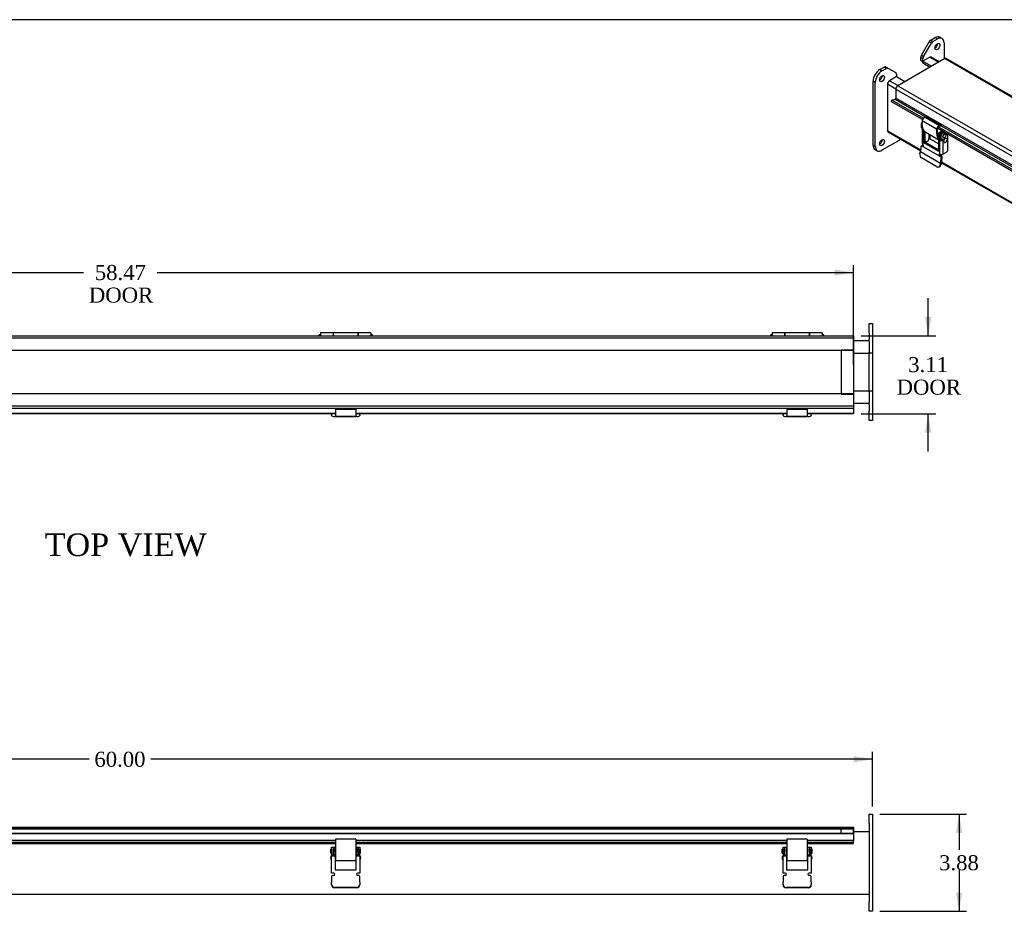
# Model space of a CAD drawing. Header units: inches. Extents: x 0 to 120, y -1 to 80.
# Tile 4 of 7: x 40 to 79, y 44 to 80. Entities that reach past the tile are written whole.
import ezdxf
from ezdxf.enums import TextEntityAlignment as Align
from ezdxf.lldxf.tags import DXFTag

# ---------------------------------------------------------------- set-up
doc = ezdxf.new("R2010")
doc.units = ezdxf.units.IN
doc.header["$MEASUREMENT"] = 0
for name, color, linetype in [('CCH03740', 7, 'Continuous'), ('CCH03744-1', 7, 'Continuous'), ('CCH03744-2', 7, 'Continuous'), ('COM40648', 7, 'Continuous'), ('COM49076', 7, 'Continuous'), ('COM49083', 7, 'Continuous'), ('Default', 7, 'Continuous'), ('GSK11094', 7, 'Continuous'), ('HNG11000', 7, 'Continuous'), ('HNG11000-2', 7, 'Continuous'), ('HNG11000-3', 7, 'Continuous')]:
    doc.layers.add(name, color=color, linetype=linetype)
doc.styles.add('SEACAD_Times_New_Roman', font='times.ttf')
tags = doc.linetypes.add('HIDDEN2', pattern=[0.1875, 0.125, -0.0625]).pattern_tags.tags
tags[6:7] = [DXFTag(74, 4), DXFTag(75, 0), DXFTag(340, '0'), DXFTag(46, 0.0), DXFTag(50, 0.0), DXFTag(44, 0.0), DXFTag(45, 0.0)]
tags[4:5] = [DXFTag(74, 4), DXFTag(75, 0), DXFTag(340, '0'), DXFTag(46, 0.0), DXFTag(50, 0.0), DXFTag(44, 0.0), DXFTag(45, 0.0)]
doc.dimstyles.new('HAMMOND_(STH_-_120x80)', dxfattribs={"dimtxt": 0.6, "dimasz": 0.75, "dimexe": 0.3, "dimexo": 0.3, "dimgap": 0.15, "dimtad": 0, "dimtih": 1, "dimtoh": 1, "dimzin": 0, "dimdsep": 46, "dimtxsty": 'SEACAD_Times_New_Roman', "dimblk1": '_SE_FILLED', "dimblk2": '_SE_FILLED', "dimsah": 1, "dimcen": 0.3, "dimadec": 0, "dimazin": 0, "dimtfac": 0.8, "dimtofl": 0, "dimtmove": 0, "dimatfit": 3, "dimfxl": 1, "dimtolj": 1, "dimtzin": 0, "dimarcsym": 0})

# ---------------------------------------------------------------- blocks, each defined once
blk = doc.blocks.new('SE')
at = {"layer": 'CCH03740', "color": 7, "linetype": 'Continuous'}
for p, q in [((52.219, 46.63), (52.276, 46.63)), ((52.219, 46.568), (52.219, 46.63)), ((52.219, 46.443), (52.219, 46.568)), ((52.219, 46.318), (52.219, 46.443)), ((52.3, 46.63), (52.276, 46.63)), ((52.276, 46.63), (52.276, 46.568)), ((52.276, 46.443), (52.276, 46.568)), ((52.276, 46.443), (52.276, 46.318)), ((53.136, 46.63), (53.112, 46.63)), ((53.136, 46.568), (53.136, 46.63)), ((53.136, 46.63), (53.193, 46.63)), ((53.136, 46.568), (53.136, 46.443)), ((53.136, 46.318), (53.136, 46.443)), ((53.193, 46.63), (53.193, 46.568)), ((53.193, 46.568), (53.193, 46.443)), ((53.193, 46.443), (53.193, 46.318)), ((70.219, 46.63), (70.276, 46.63)), ((70.219, 46.568), (70.219, 46.63)), ((70.219, 46.443), (70.219, 46.568)), ((70.219, 46.318), (70.219, 46.443)), ((70.3, 46.63), (70.276, 46.63)), ((70.276, 46.63), (70.276, 46.568)), ((70.276, 46.443), (70.276, 46.568)), ((70.276, 46.443), (70.276, 46.318)), ((71.136, 46.63), (71.112, 46.63)), ((71.136, 46.568), (71.136, 46.63)), ((71.136, 46.63), (71.193, 46.63)), ((71.136, 46.568), (71.136, 46.443)), ((71.136, 46.318), (71.136, 46.443)), ((71.193, 46.63), (71.193, 46.568)), ((71.193, 46.568), (71.193, 46.443)), ((71.193, 46.443), (71.193, 46.318)), ((52.276, 46.318), (52.219, 46.318)), ((52.276, 46.318), (52.3, 46.318)), ((52.276, 46.288), (52.276, 46.286)), ((52.3, 46.288), (52.276, 46.288)), ((53.112, 46.318), (53.136, 46.318)), ((53.112, 46.288), (53.136, 46.288)), ((53.193, 46.318), (53.136, 46.318)), ((53.136, 46.286), (53.136, 46.288)), ((70.276, 46.318), (70.219, 46.318)), ((70.276, 46.318), (70.3, 46.318)), ((70.276, 46.288), (70.276, 46.286)), ((70.3, 46.288), (70.276, 46.288)), ((71.112, 46.318), (71.136, 46.318)), ((71.112, 46.288), (71.136, 46.288)), ((71.193, 46.318), (71.136, 46.318)), ((71.136, 46.286), (71.136, 46.288))]:
    blk.add_line(p, q, dxfattribs=at)
at = {"layer": 'CCH03744-1', "color": 7, "linetype": 'Continuous'}
for p, q in [((52.114, 46.393), (52.114, 46.555)), ((52.144, 46.555), (52.114, 46.555)), ((52.114, 46.393), (52.144, 46.393)), ((52.144, 46.552), (52.144, 46.63)), ((52.144, 46.63), (52.201, 46.63)), ((52.144, 46.552), (52.144, 46.404)), ((52.144, 46.404), (52.144, 46.344)), ((52.144, 46.344), (52.144, 46.286)), ((52.144, 46.344), (52.201, 46.344)), ((52.201, 46.63), (52.201, 46.552)), ((52.219, 46.553), (52.201, 46.553)), ((52.201, 46.552), (52.201, 46.404)), ((52.201, 46.404), (52.201, 46.344)), ((52.201, 46.395), (52.219, 46.395)), ((52.201, 46.344), (52.201, 46.286)), ((52.3, 46.553), (52.276, 46.553)), ((52.276, 46.395), (52.3, 46.395)), ((53.136, 46.553), (53.112, 46.553)), ((53.112, 46.395), (53.136, 46.395)), ((53.212, 46.553), (53.193, 46.553)), ((53.193, 46.395), (53.212, 46.395)), ((53.212, 46.63), (53.269, 46.63)), ((53.212, 46.552), (53.212, 46.63)), ((53.212, 46.404), (53.212, 46.552)), ((53.212, 46.344), (53.212, 46.404)), ((53.212, 46.286), (53.212, 46.344)), ((53.212, 46.344), (53.269, 46.344)), ((53.269, 46.63), (53.269, 46.552)), ((53.299, 46.555), (53.269, 46.555)), ((53.269, 46.404), (53.269, 46.552)), ((53.269, 46.344), (53.269, 46.404)), ((53.269, 46.393), (53.299, 46.393)), ((53.269, 46.286), (53.269, 46.344)), ((53.299, 46.393), (53.299, 46.555)), ((70.114, 46.393), (70.114, 46.555)), ((70.144, 46.555), (70.114, 46.555)), ((70.114, 46.393), (70.144, 46.393)), ((70.144, 46.552), (70.144, 46.63)), ((70.144, 46.63), (70.201, 46.63)), ((70.144, 46.552), (70.144, 46.404)), ((70.144, 46.404), (70.144, 46.344)), ((70.144, 46.344), (70.144, 46.286)), ((70.144, 46.344), (70.201, 46.344)), ((70.201, 46.63), (70.201, 46.552)), ((70.219, 46.553), (70.201, 46.553)), ((70.201, 46.552), (70.201, 46.404)), ((70.201, 46.404), (70.201, 46.344)), ((70.201, 46.395), (70.219, 46.395)), ((70.201, 46.344), (70.201, 46.286)), ((70.3, 46.553), (70.276, 46.553)), ((70.276, 46.395), (70.3, 46.395)), ((71.136, 46.553), (71.112, 46.553)), ((71.112, 46.395), (71.136, 46.395)), ((71.212, 46.553), (71.193, 46.553)), ((71.193, 46.395), (71.212, 46.395)), ((71.212, 46.63), (71.269, 46.63)), ((71.212, 46.552), (71.212, 46.63)), ((71.212, 46.404), (71.212, 46.552)), ((71.212, 46.344), (71.212, 46.404)), ((71.212, 46.286), (71.212, 46.344)), ((71.212, 46.344), (71.269, 46.344)), ((71.269, 46.63), (71.269, 46.552)), ((71.299, 46.555), (71.269, 46.555)), ((71.269, 46.404), (71.269, 46.552)), ((71.269, 46.344), (71.269, 46.404)), ((71.269, 46.393), (71.299, 46.393)), ((71.269, 46.286), (71.269, 46.344)), ((71.299, 46.393), (71.299, 46.555)), ((52.144, 46.286), (52.23, 46.286)), ((52.144, 45.598), (52.144, 46.286)), ((52.23, 46.286), (52.284, 46.286)), ((52.284, 46.286), (52.284, 45.73)), ((52.3, 46.263), (52.284, 46.263)), ((52.284, 46.138), (52.3, 46.138)), ((53.128, 46.263), (53.112, 46.263)), ((53.112, 46.138), (53.128, 46.138)), ((53.128, 45.73), (53.128, 46.286)), ((53.128, 46.286), (53.183, 46.286)), ((53.183, 46.286), (53.269, 46.286)), ((53.269, 46.286), (53.269, 45.598)), ((70.144, 46.286), (70.23, 46.286)), ((70.144, 45.598), (70.144, 46.286)), ((70.23, 46.286), (70.284, 46.286)), ((70.284, 46.286), (70.284, 45.73)), ((70.3, 46.263), (70.284, 46.263)), ((70.284, 46.138), (70.3, 46.138)), ((71.128, 46.263), (71.112, 46.263)), ((71.112, 46.138), (71.128, 46.138)), ((71.128, 45.73), (71.128, 46.286)), ((71.128, 46.286), (71.183, 46.286)), ((71.183, 46.286), (71.269, 46.286)), ((71.269, 46.286), (71.269, 45.598)), ((52.23, 45.598), (52.144, 45.598)), ((52.284, 45.73), (53.128, 45.73)), ((53.269, 45.598), (53.183, 45.598)), ((70.23, 45.598), (70.144, 45.598)), ((70.284, 45.73), (71.128, 45.73)), ((71.269, 45.598), (71.183, 45.598)), ((52.144, 45.458), (52.144, 45.23)), ((52.144, 45.146), (52.144, 45.23)), ((52.23, 45.504), (52.191, 45.504)), ((53.222, 45.504), (53.183, 45.504)), ((53.269, 45.23), (53.269, 45.458)), ((53.269, 45.23), (53.269, 45.146)), ((70.144, 45.458), (70.144, 45.23)), ((70.144, 45.146), (70.144, 45.23)), ((70.23, 45.504), (70.191, 45.504)), ((71.222, 45.504), (71.183, 45.504)), ((71.269, 45.23), (71.269, 45.458)), ((71.269, 45.23), (71.269, 45.146)), ((52.144, 45.126), (52.144, 45.146)), ((53.144, 45.028), (52.269, 45.028)), ((53.144, 45.009), (52.269, 45.009)), ((53.269, 45.146), (53.269, 45.126)), ((70.144, 45.126), (70.144, 45.146)), ((71.144, 45.028), (70.269, 45.028)), ((71.144, 45.009), (70.269, 45.009)), ((71.269, 45.146), (71.269, 45.126))]:
    blk.add_line(p, q, dxfattribs=at)
for centre, radius, start, end in [((52.238, 46.201), 0.134, 134.5474, 225.4526), ((53.175, 46.201), 0.134, 314.5474, 45.4526), ((70.238, 46.201), 0.134, 134.5474, 225.4526), ((71.175, 46.201), 0.134, 314.5474, 45.4526), ((52.23, 45.551), 0.047, 270, 90), ((53.183, 45.551), 0.047, 90, 270), ((70.23, 45.551), 0.047, 270, 90), ((71.183, 45.551), 0.047, 90, 270), ((52.19, 45.458), 0.0462, 89.0129, 178.9511), ((53.223, 45.458), 0.0462, 1.0489, 90.9871), ((70.19, 45.458), 0.0462, 89.0129, 178.9511), ((71.223, 45.458), 0.0462, 1.0489, 90.9871)]:
    blk.add_arc(centre, radius, start, end, dxfattribs=at)
for centre, major_axis, start_param, end_param in [((52.269, 45.146), (-0.125, 0), 0, 1.570796), ((52.269, 45.126), (0.125, 0), 3.141593, 4.712389), ((53.144, 45.146), (-0.125, 0), 1.570796, 3.141593), ((53.144, 45.126), (0.125, 0), 4.712389, 6.283185), ((70.269, 45.146), (-0.125, 0), 0, 1.570796), ((70.269, 45.126), (0.125, 0), 3.141593, 4.712389), ((71.144, 45.146), (-0.125, 0), 1.570796, 3.141593), ((71.144, 45.126), (0.125, 0), 4.712389, 6.283185)]:
    blk.add_ellipse(centre, major_axis=major_axis, ratio=0.939693, start_param=start_param, end_param=end_param, dxfattribs=at)
at = {"layer": 'CCH03744-2', "color": 7, "linetype": 'Continuous'}
for p, q in [((52.3, 46.947), (52.3, 46.854)), ((53.112, 46.947), (52.3, 46.947)), ((52.3, 46.854), (52.3, 46.119)), ((53.112, 46.947), (53.112, 46.854)), ((53.112, 46.854), (53.112, 46.119)), ((70.3, 46.947), (70.3, 46.854)), ((71.112, 46.947), (70.3, 46.947)), ((70.3, 46.854), (70.3, 46.119)), ((71.112, 46.947), (71.112, 46.854)), ((71.112, 46.854), (71.112, 46.119)), ((52.3, 46.097), (52.3, 46.119)), ((52.3, 46.097), (53.112, 46.097)), ((53.112, 46.097), (53.112, 46.119)), ((70.3, 46.097), (70.3, 46.119)), ((70.3, 46.097), (71.112, 46.097)), ((71.112, 46.097), (71.112, 46.119))]:
    blk.add_line(p, q, dxfattribs=at)
at = {"layer": 'COM40648', "color": 7, "linetype": 'Continuous'}
for p, q in [((73.581, 47.572), (73.581, 47.947)), ((73.581, 47.947), (73.706, 47.947)), ((73.706, 47.947), (73.706, 47.572)), ((73.581, 47.572), (73.581, 44.447)), ((73.706, 47.572), (73.706, 44.447)), ((73.581, 44.072), (73.581, 44.447)), ((73.706, 44.447), (73.706, 44.072)), ((73.706, 44.072), (73.581, 44.072))]:
    blk.add_line(p, q, dxfattribs=at)
at = {"layer": 'COM49076', "color": 7, "linetype": 'Continuous'}
for p, q in [((72.956, 47.26), (73.581, 47.26)), ((13.831, 44.76), (73.581, 44.76))]:
    blk.add_line(p, q, dxfattribs=at)
at = {"layer": 'COM49083', "color": 7, "linetype": 'Continuous'}
for p, q in [((14.488, 47.432), (72.956, 47.432)), ((72.956, 47.432), (72.956, 47.324)), ((72.956, 47.324), (72.956, 46.892)), ((52.3, 46.892), (35.112, 46.892)), ((52.3, 46.823), (35.112, 46.823)), ((35.112, 46.776), (52.3, 46.776)), ((70.3, 46.892), (53.112, 46.892)), ((70.3, 46.823), (53.112, 46.823)), ((53.112, 46.776), (70.3, 46.776)), ((72.956, 46.892), (71.112, 46.892)), ((72.956, 46.823), (71.112, 46.823)), ((71.112, 46.776), (72.956, 46.776)), ((72.956, 46.823), (72.956, 46.892)), ((72.956, 46.779), (72.956, 46.823)), ((72.956, 46.779), (72.956, 46.776))]:
    blk.add_line(p, q, dxfattribs=at)
at = {"layer": 'GSK11094', "color": 7, "linetype": 'HIDDEN2'}
for p, q in [((72.956, 47.36), (14.488, 47.36)), ((14.488, 47.36), (72.956, 47.36)), ((72.956, 47.172), (14.488, 47.172)), ((14.488, 47.172), (72.956, 47.172)), ((72.456, 47.36), (72.956, 47.36)), ((72.456, 47.172), (72.456, 47.36)), ((72.956, 47.172), (72.456, 47.172)), ((72.956, 47.36), (72.956, 47.36)), ((72.956, 47.172), (72.956, 47.36)), ((72.956, 47.172), (72.956, 47.172))]:
    blk.add_line(p, q, dxfattribs=at)
at = {"layer": 'GSK11094', "color": 7, "linetype": 'Continuous'}
for p, q in [((72.956, 47.36), (72.956, 47.172)), ((72.956, 47.36), (72.956, 47.36)), ((72.956, 47.36), (72.956, 47.36)), ((72.956, 47.172), (72.956, 47.172)), ((72.956, 47.172), (72.956, 47.172))]:
    blk.add_line(p, q, dxfattribs=at)
blk = doc.blocks.new('SE1')
at = {"layer": 'CCH03740', "color": 7, "linetype": 'Continuous'}
for p, q in [((75.998, 75.051), (75.998, 74.888)), ((76.36, 75.078), (76.36, 74.976)), ((76.4, 75.055), (76.36, 75.078)), ((76.4, 75.055), (76.4, 74.953)), ((76.483, 75.2), (76.403, 75.154)), ((76.403, 75.154), (76.444, 75.131)), ((76.523, 75.177), (76.444, 75.131)), ((75.998, 74.888), (76.354, 74.682)), ((76.36, 74.976), (76.4, 74.953)), ((76.385, 74.919), (76.414, 74.902))]:
    blk.add_line(p, q, dxfattribs=at)
for centre, major_axis, start_param, end_param in [((76.403, 75.104), (-0.031, -0.0537), 3.926991, 5.497787), ((76.444, 75.08), (0.031, 0.0537), 0.785398, 2.356194), ((76.448, 75.027), (0.063, 0.108), 2.356194, 3.141593), ((76.488, 75.004), (0.062, 0.108), 2.356194, 2.917578)]:
    blk.add_ellipse(centre, major_axis=major_axis, ratio=0.57735, start_param=start_param, end_param=end_param, dxfattribs=at)
at = {"layer": 'CCH03744-1', "color": 7, "linetype": 'Continuous'}
for p, q in [((75.658, 75.47), (75.658, 75.35)), ((75.685, 75.455), (75.658, 75.47)), ((75.698, 75.326), (75.658, 75.35)), ((75.67, 75.322), (75.711, 75.299)), ((75.693, 75.253), (75.693, 74.691)), ((75.698, 75.355), (75.698, 75.326)), ((75.719, 75.288), (75.719, 75.288)), ((75.719, 75.218), (75.757, 75.196)), ((75.719, 75.218), (75.719, 74.656)), ((75.769, 75.203), (75.757, 75.196)), ((75.757, 75.196), (75.757, 74.742)), ((75.797, 75.173), (75.797, 74.765)), ((75.963, 75.072), (75.963, 74.885)), ((76.413, 74.914), (76.413, 75.034)), ((76.453, 75.011), (76.413, 75.034)), ((76.453, 74.89), (76.453, 75.011)), ((76.468, 75.13), (76.536, 75.169)), ((76.468, 75.13), (76.508, 75.107)), ((76.508, 75.107), (76.577, 75.146)), ((76.625, 75.069), (76.604, 75.081)), ((76.718, 74.449), (76.718, 75.064)), ((75.708, 74.621), (75.667, 74.598)), ((75.691, 74.596), (75.731, 74.619)), ((75.752, 74.599), (75.719, 74.58)), ((75.751, 74.607), (75.731, 74.619)), ((75.797, 74.765), (75.757, 74.742)), ((75.757, 74.742), (76.354, 74.397)), ((75.797, 74.765), (76.354, 74.444)), ((75.908, 74.789), (75.832, 74.745)), ((76.394, 74.875), (76.354, 74.851)), ((76.354, 74.397), (76.354, 74.851)), ((76.354, 74.851), (76.392, 74.829)), ((76.377, 74.886), (76.441, 74.849)), ((76.392, 74.267), (76.392, 74.829)), ((76.394, 74.875), (76.433, 74.852)), ((76.413, 74.914), (76.453, 74.89)), ((76.425, 74.886), (76.466, 74.863)), ((76.474, 74.852), (76.514, 74.829)), ((76.514, 74.829), (76.514, 74.267)), ((76.523, 74.941), (76.544, 74.929)), ((75.602, 74.29), (75.624, 74.372)), ((75.624, 74.372), (76.419, 73.912)), ((75.719, 74.58), (75.691, 74.596)), ((75.719, 74.58), (76.392, 74.191)), ((76.433, 74.214), (76.392, 74.191)), ((76.46, 74.198), (76.433, 74.214)), ((76.514, 74.267), (76.663, 74.353)), ((76.279, 73.769), (75.66, 74.126)), ((76.42, 74.175), (76.392, 74.191)), ((76.419, 73.912), (76.397, 73.831)), ((76.397, 73.831), (76.435, 73.837)), ((76.42, 74.175), (76.46, 74.198)), ((76.457, 73.918), (76.435, 73.837)), ((76.452, 74.118), (76.493, 74.138)), ((76.328, 73.758), (76.366, 73.764))]:
    blk.add_line(p, q, dxfattribs=at)
for centre, radius, start, end in [((76.551, 74.858), 0.134, 299.2222, 0.7778), ((76.384, 74.117), 0.0681, 1.0185, 58.3133), ((76.421, 74.138), 0.0714, 0.2366, 56.7548)]:
    blk.add_arc(centre, radius, start, end, dxfattribs=at)
for centre, major_axis, ratio, start_param, end_param in [((75.713, 75.502), (-0.039, -0.0675), 0.57735, 4.424524, 5.497787), ((75.7, 75.374), (0.03, 0.052), 0.57735, 2.356194, 3.141593), ((75.779, 75.253), (0.086, 0), 0.57735, 2.356194, 3.926991), ((75.741, 75.351), (0.03, 0.052), 0.57735, 2.356194, 3.294832), ((76.468, 75.066), (-0.039, -0.0675), 0.57735, 3.926991, 5.497787), ((76.508, 75.043), (0.039, 0.0675), 0.57735, 0.785398, 2.356194), ((76.564, 75.011), (-0.0405, -0.0701), 0.57735, 3.141593, 6.283185), ((75.779, 74.691), (0.086, 0), 0.57735, 3.141593, 3.926991), ((75.719, 74.618), (-0.0235, 0.0407), 0.57735, 2.356194, 5.497787), ((75.908, 74.853), (-0.039, -0.0675), 0.57735, 0.785398, 2.356194), ((76.453, 74.864), (-0.086, 0), 0.57735, 0.785398, 2.356194), ((76.455, 74.938), (0.03, 0.052), 0.57735, 2.356194, 3.141593), ((76.453, 74.864), (-0.029, 0), 0.57735, 0.785398, 2.356194), ((76.496, 74.915), (0.03, 0.052), 0.57735, 2.356194, 4.063405), ((76.464, 74.869), (-0.0155, -0.0268), 0.57735, 1.24045, 1.555744), ((76.504, 74.846), (-0.0155, -0.0268), 0.57735, 1.24045, 4.063405), ((76.617, 74.819), (0.0477, 0.0827), 0.57735, 0, 3.926991), ((76.617, 74.819), (0.0477, 0.0827), 0.57735, 5.513341, 6.283185), ((75.69, 74.239), (-0.019, 0.123), 0.739997, 1.03209, 2.602886), ((75.092, 74.288), (0.4, 0.693), 0.57735, 5.148721, 5.441058), ((76.392, 74.229), (0.0235, -0.0407), 0.57735, 2.356194, 5.497787), ((76.453, 74.302), (0.086, 0), 0.57735, 3.926991, 5.497787), ((76.433, 74.252), (0.0235, -0.0407), 0.57735, 4.127874, 5.497787), ((76.663, 74.417), (-0.039, -0.0675), 0.57735, 0.785398, 2.356194), ((76.309, 73.882), (-0.019, 0.123), 0.739997, 2.602886, 4.173683), ((76.347, 73.888), (-0.019, 0.123), 0.739997, 3.141593, 4.173683), ((75.888, 73.829), (0.4, 0.693), 0.57735, 5.148721, 5.441058), ((75.888, 73.829), (0.428, 0.742), 0.57735, 5.148721, 5.441058)]:
    blk.add_ellipse(centre, major_axis=major_axis, ratio=ratio, start_param=start_param, end_param=end_param, dxfattribs=at)
blk.add_ellipse((76.585, 74.999), major_axis=(0.0405, 0.0701), ratio=0.57735, dxfattribs=at)
for points, knots in [([(75.657, 74.577), (75.657, 74.582), (75.658, 74.587), (75.662, 74.594), (75.664, 74.597), (75.671, 74.6), (75.674, 74.6), (75.682, 74.6), (75.687, 74.598), (75.691, 74.596)], [0, 0, 0, 0, 0.25, 0.25, 0.5, 0.5, 0.75, 0.75, 1, 1, 1, 1]), ([(75.708, 74.621), (75.71, 74.622), (75.713, 74.623), (75.718, 74.623), (75.723, 74.623), (75.727, 74.621), (75.73, 74.62), (75.731, 74.619)], [0.5210355, 0.5210355, 0.5210355, 0.5210355, 0.6300951, 0.7538196, 0.836035, 0.9180672, 1, 1, 1, 1])]:
    blk.add_open_spline(points, degree=3, knots=knots, dxfattribs=at)
at = {"layer": 'CCH03744-2', "color": 7, "linetype": 'Continuous'}
for p, q in [((75.695, 75.611), (76.269, 75.279)), ((75.886, 75.747), (75.809, 75.744)), ((75.809, 75.744), (76.383, 75.412)), ((75.886, 75.747), (76.46, 75.415)), ((76.46, 75.415), (76.383, 75.412)), ((76.449, 75.382), (76.46, 75.415)), ((75.839, 75.144), (76.354, 74.846)), ((76.36, 75.087), (76.285, 75.131)), ((76.449, 75.382), (76.373, 75.379)), ((76.336, 74.941), (76.418, 74.894)), ((76.39, 74.873), (76.391, 74.873))]:
    blk.add_line(p, q, dxfattribs=at)
for centre, major_axis, start_param, end_param in [((76.211, 75.789), (0.373, 0.646), 2.157764, 3.141593), ((75.775, 75.638), (0.0577, 0.1), 0.349066, 2.157764), ((76.349, 75.307), (0.0577, 0.1), 0.349066, 2.157764), ((76.786, 75.458), (0.373, 0.646), 2.157764, 2.983313), ((76.786, 75.458), (0.355, 0.614), 2.157764, 3.020595), ((76.349, 75.307), (0.0397, 0.0688), 0.349066, 2.157764)]:
    blk.add_ellipse(centre, major_axis=major_axis, ratio=0.57735, start_param=start_param, end_param=end_param, dxfattribs=at)
at = {"layer": 'COM40648', "color": 7, "linetype": 'Continuous'}
for p, q in [((76.033, 78.817), (76.21, 78.919)), ((76.298, 78.868), (76.21, 78.919)), ((76.486, 78.886), (76.398, 78.937)), ((75.661, 78.216), (75.97, 78.751)), ((75.75, 78.165), (76.059, 78.7)), ((76.059, 78.7), (75.97, 78.751)), ((76.033, 78.817), (76.121, 78.765)), ((76.121, 78.765), (76.298, 78.868)), ((76.564, 78.715), (76.564, 78.064)), ((75.661, 78.216), (75.75, 78.165)), ((76.056, 78.142), (76.054, 78.141)), ((76.056, 78.14), (76.056, 78.142)), ((74, 77.643), (74.178, 77.745)), ((74.266, 77.694), (74.178, 77.745)), ((74.24, 77.752), (74.328, 77.701)), ((75.635, 78.001), (75.635, 78.128)), ((75.724, 78.077), (75.635, 78.128)), ((75.724, 77.95), (75.635, 78.001)), ((75.724, 77.95), (75.724, 78.077)), ((75.967, 77.719), (75.967, 77.775)), ((74, 77.643), (74.089, 77.592)), ((74.089, 77.592), (74.266, 77.694)), ((74.328, 77.701), (74.637, 77.522)), ((74.663, 77.465), (74.663, 77.362)), ((73.735, 74.632), (73.735, 77.184)), ((73.824, 77.133), (73.735, 77.184)), ((73.824, 74.581), (73.824, 77.133)), ((74.333, 77.147), (74.331, 77.146)), ((74.331, 77.146), (74.331, 77.144)), ((74.331, 75.156), (74.331, 75.154)), ((74.331, 75.154), (74.333, 75.155)), ((73.735, 74.632), (73.824, 74.581)), ((74.841, 74.862), (74.089, 74.428)), ((73.813, 74.461), (73.901, 74.41))]:
    blk.add_line(p, q, dxfattribs=at)
for centre, major_axis, start_param, end_param in [((76.21, 78.613), (-0.188, -0.325), 3.141593, 3.926991), ((76.298, 78.562), (-0.188, -0.325), 2.356194, 3.926991), ((76.033, 78.714), (-0.063, -0.108), 3.926991, 4.712389), ((76.121, 78.663), (0.063, 0.108), 0.785398, 1.570796), ((76.21, 78.613), (0.07, 0.122), 3.821986, 5.602792), ((75.724, 78.18), (-0.063, -0.108), 4.712389, 5.497787), ((75.812, 78.128), (-0.062, -0.108), 4.712389, 5.497787), ((74.178, 77.643), (-0.063, -0.108), 3.141593, 3.926991), ((74, 77.337), (-0.187, -0.325), 3.926991, 5.497787), ((74.089, 77.286), (0.188, 0.325), 0.785398, 2.356194), ((74, 77.337), (0.07, 0.122), 3.821986, 5.602792), ((74.266, 77.592), (0.063, 0.108), 0, 0.785398), ((74.575, 77.414), (-0.062, -0.108), 2.356194, 3.141593), ((74, 74.785), (0.187, 0.325), 2.356194, 3.141593), ((74, 74.785), (0.07, 0.122), 3.821986, 5.602792), ((74.089, 74.734), (0.187, 0.325), 2.356194, 3.926991)]:
    blk.add_ellipse(centre, major_axis=major_axis, ratio=0.57735, start_param=start_param, end_param=end_param, dxfattribs=at)
for centre in [(76.298, 78.562), (74.089, 77.286), (74.089, 74.734)]:
    blk.add_ellipse(centre, major_axis=(0.07, 0.122), ratio=0.57735, dxfattribs=at)
at = {"layer": 'COM49076', "color": 7, "linetype": 'Continuous'}
for p, q in [((76.001, 78.135), (75.724, 77.975)), ((76.001, 78.135), (76.344, 77.937)), ((76.376, 77.955), (76.055, 78.14)), ((75.724, 77.975), (76.067, 77.777)), ((75.724, 77.916), (75.724, 77.975)), ((75.724, 77.916), (76.016, 77.747)), ((74.663, 77.362), (74.386, 77.202)), ((74.663, 77.362), (75.006, 77.164)), ((74.31, 77.07), (74.31, 75.205)), ((74.31, 77.07), (74.642, 76.878)), ((74.386, 77.202), (74.729, 77.004)), ((74.31, 75.205), (75.639, 74.438)), ((74.332, 75.156), (75.632, 74.405)), ((76.459, 73.928), (88.36, 67.057)), ((76.467, 73.96), (88.367, 67.089))]:
    blk.add_line(p, q, dxfattribs=at)
for centre, major_axis, start_param, end_param in [((76.001, 78.047), (-0.054, -0.0935), 3.141593, 3.926991), ((74.386, 77.114), (0.054, 0.0935), 0.785398, 2.356194), ((74.386, 75.249), (0.054, 0.0935), 2.356194, 3.141593)]:
    blk.add_ellipse(centre, major_axis=major_axis, ratio=0.57735, start_param=start_param, end_param=end_param, dxfattribs=at)
at = {"layer": 'COM49083', "color": 7, "linetype": 'Continuous'}
for p, q in [((76.598, 78.083), (74.717, 76.998)), ((76.598, 78.083), (117.941, 54.214)), ((117.995, 54.219), (76.652, 78.089)), ((74.717, 76.998), (116.06, 53.128)), ((74.641, 76.865), (74.641, 76.506)), ((74.641, 76.865), (115.984, 52.996)), ((74.474, 76.36), (74.486, 76.424)), ((75.706, 75.649), (74.474, 76.36)), ((74.486, 76.424), (74.609, 76.46)), ((75.738, 75.701), (74.486, 76.424)), ((74.609, 76.46), (75.847, 75.745)), ((115.984, 52.637), (74.641, 76.506)), ((76.454, 75.395), (88.574, 68.397)), ((88.434, 68.3), (76.298, 75.307)), ((88.466, 68.353), (76.332, 75.359))]:
    blk.add_line(p, q, dxfattribs=at)
for centre, major_axis, start_param, end_param in [((76.598, 77.995), (-0.054, -0.0935), 3.141593, 3.926991), ((74.717, 76.909), (0.054, 0.0935), 0.785398, 2.356194), ((74.615, 76.492), (-0.018, -0.0312), 0.541052, 2.356194)]:
    blk.add_ellipse(centre, major_axis=major_axis, ratio=0.57735, start_param=start_param, end_param=end_param, dxfattribs=at)
blk = doc.blocks.new('SE4')
at = {"layer": 'CCH03744-1', "color": 7, "linetype": 'Continuous'}
for p, q in [((52.144, 63.91), (52.144, 63.88)), ((52.144, 63.849), (52.144, 63.88)), ((53.144, 63.806), (52.269, 63.806)), ((53.269, 63.88), (53.269, 63.91)), ((53.269, 63.88), (53.269, 63.849)), ((70.144, 63.91), (70.144, 63.88)), ((70.144, 63.849), (70.144, 63.88)), ((71.144, 63.806), (70.269, 63.806)), ((71.269, 63.88), (71.269, 63.91)), ((71.269, 63.88), (71.269, 63.849))]:
    blk.add_line(p, q, dxfattribs=at)
for centre, start_param, end_param in [((52.269, 63.849), 0, 1.570796), ((53.144, 63.849), 1.570796, 3.141593), ((70.269, 63.849), 0, 1.570796), ((71.144, 63.849), 1.570796, 3.141593)]:
    blk.add_ellipse(centre, major_axis=(-0.125, 0), ratio=0.34202, start_param=start_param, end_param=end_param, dxfattribs=at)
at = {"layer": 'CCH03744-2', "color": 7, "linetype": 'Continuous'}
for p, q in [((52.3, 64.094), (52.3, 63.986)), ((52.3, 64.094), (53.112, 64.094)), ((53.112, 64.094), (53.112, 63.986)), ((70.3, 64.094), (70.3, 63.986)), ((70.3, 64.094), (71.112, 64.094)), ((71.112, 64.094), (71.112, 63.986)), ((52.3, 63.986), (52.3, 63.824)), ((52.3, 63.809), (52.3, 63.824)), ((52.3, 63.809), (53.112, 63.809)), ((53.112, 63.986), (53.112, 63.824)), ((53.112, 63.809), (53.112, 63.824)), ((70.3, 63.986), (70.3, 63.824)), ((70.3, 63.809), (70.3, 63.824)), ((70.3, 63.809), (71.112, 63.809)), ((71.112, 63.986), (71.112, 63.824)), ((71.112, 63.809), (71.112, 63.824))]:
    blk.add_line(p, q, dxfattribs=at)
at = {"layer": 'COM40648', "color": 7, "linetype": 'Continuous'}
for p, q in [((73.581, 67.522), (73.706, 67.522)), ((73.581, 67.147), (73.581, 67.522)), ((73.581, 67.147), (73.581, 66.896)), ((73.706, 67.522), (73.706, 67.147)), ((73.706, 67.147), (73.706, 66.896)), ((73.581, 66.807), (73.581, 66.896)), ((73.581, 66.807), (73.581, 66.371)), ((73.706, 66.896), (73.706, 66.807)), ((73.706, 66.807), (73.706, 66.371)), ((73.581, 66.334), (73.581, 66.371)), ((73.706, 66.371), (73.706, 66.334)), ((73.706, 66.334), (73.581, 66.334)), ((73.706, 66.334), (73.706, 64.834)), ((73.581, 64.797), (73.581, 64.834)), ((73.581, 64.834), (73.706, 64.834)), ((73.581, 64.797), (73.581, 64.361)), ((73.706, 64.834), (73.706, 64.797)), ((73.706, 64.797), (73.706, 64.361)), ((73.581, 64.272), (73.581, 64.361)), ((73.581, 64.272), (73.581, 64.022)), ((73.581, 63.647), (73.581, 64.022)), ((73.706, 64.361), (73.706, 64.272)), ((73.706, 64.272), (73.706, 64.022)), ((73.706, 64.022), (73.706, 63.647)), ((73.706, 63.647), (73.581, 63.647))]:
    blk.add_line(p, q, dxfattribs=at)
at = {"layer": 'COM49076', "color": 7, "linetype": 'Continuous'}
for p, q in [((72.956, 66.834), (73.581, 66.834)), ((72.956, 66.334), (73.581, 66.334)), ((73.581, 64.834), (73.581, 66.334)), ((72.956, 64.834), (73.581, 64.834)), ((72.956, 64.334), (73.581, 64.334))]:
    blk.add_line(p, q, dxfattribs=at)
at = {"layer": 'COM49083', "color": 7, "linetype": 'Continuous'}
for p, q in [((14.488, 67.021), (72.956, 67.021)), ((72.956, 67.021), (72.956, 66.913)), ((72.956, 66.913), (72.956, 64.254)), ((14.488, 64.146), (72.956, 64.146)), ((72.956, 64.254), (72.956, 64.146)), ((72.956, 64.146), (72.956, 64.101)), ((72.956, 64.101), (72.956, 63.927)), ((52.3, 63.927), (35.112, 63.927)), ((52.3, 63.91), (35.112, 63.91)), ((70.3, 63.927), (53.112, 63.927)), ((70.3, 63.91), (53.112, 63.91)), ((72.956, 63.927), (71.112, 63.927)), ((72.956, 63.91), (71.112, 63.91)), ((72.956, 63.91), (72.956, 63.927))]:
    blk.add_line(p, q, dxfattribs=at)
at = {"layer": 'GSK11094', "color": 7, "linetype": 'HIDDEN2'}
for p, q in [((14.488, 66.949), (72.956, 66.949)), ((14.488, 66.449), (72.956, 66.449)), ((72.456, 66.473), (72.956, 66.473)), ((72.456, 66.473), (72.456, 66.473)), ((72.456, 66.473), (72.456, 64.693)), ((72.956, 64.718), (14.488, 64.718)), ((72.456, 64.693), (72.956, 64.693)), ((72.456, 64.693), (72.456, 64.693)), ((72.956, 64.218), (14.488, 64.218))]:
    blk.add_line(p, q, dxfattribs=at)
at = {"layer": 'GSK11094', "color": 7, "linetype": 'Continuous'}
for p, q in [((72.956, 66.949), (72.956, 66.949)), ((72.956, 66.449), (72.956, 66.949)), ((72.956, 66.949), (72.956, 66.949)), ((72.956, 66.449), (72.956, 66.449)), ((72.956, 66.449), (72.956, 66.449)), ((72.956, 64.718), (72.956, 64.218)), ((72.956, 64.718), (72.956, 64.718)), ((72.956, 64.718), (72.956, 64.718)), ((72.956, 64.218), (72.956, 64.218)), ((72.956, 64.218), (72.956, 64.218))]:
    blk.add_line(p, q, dxfattribs=at)
at = {"layer": 'HNG11000', "color": 7, "linetype": 'Continuous'}
for p, q in [((52.21, 67.149), (52.21, 67.021)), ((53.202, 67.149), (52.21, 67.149)), ((53.202, 67.021), (53.202, 67.149)), ((70.21, 67.149), (70.21, 67.021)), ((71.202, 67.149), (70.21, 67.149)), ((71.202, 67.021), (71.202, 67.149))]:
    blk.add_line(p, q, dxfattribs=at)
at = {"layer": 'HNG11000-2', "color": 7, "linetype": 'Continuous'}
for p, q in [((51.706, 67.149), (51.706, 67.021)), ((52.202, 67.149), (51.706, 67.149)), ((52.202, 67.149), (52.202, 67.021)), ((53.21, 67.021), (53.21, 67.149)), ((53.706, 67.149), (53.21, 67.149)), ((53.706, 67.149), (53.706, 67.021)), ((69.706, 67.149), (69.706, 67.021)), ((70.202, 67.149), (69.706, 67.149)), ((70.202, 67.149), (70.202, 67.021)), ((71.21, 67.021), (71.21, 67.149)), ((71.706, 67.149), (71.21, 67.149)), ((71.706, 67.149), (71.706, 67.021))]:
    blk.add_line(p, q, dxfattribs=at)
at = {"layer": 'HNG11000-3', "color": 7, "linetype": 'Continuous'}
for p, q in [((51.706, 67.074), (51.694, 67.074)), ((52.21, 67.074), (52.202, 67.074)), ((53.21, 67.074), (53.202, 67.074)), ((53.719, 67.074), (53.706, 67.074)), ((69.706, 67.074), (69.694, 67.074)), ((70.21, 67.074), (70.202, 67.074)), ((71.21, 67.074), (71.202, 67.074)), ((71.719, 67.074), (71.706, 67.074))]:
    blk.add_line(p, q, dxfattribs=at)
for centre, start, end in [((51.694, 67.011), 90, 171.2572), ((53.719, 67.011), 8.7428, 90), ((69.694, 67.011), 90, 171.2572), ((71.719, 67.011), 8.7428, 90)]:
    blk.add_arc(centre, 0.0625, start, end, dxfattribs=at)
blk = doc.blocks.new('DMBLK3812')
at = {"layer": 'Default', "linetype": 'Continuous', "transparency": 16777216}
for points in [[(14.456, 50.262), (13.706, 50.137), (14.456, 50.012)], [(72.956, 50.262), (72.956, 50.012), (73.706, 50.137)]]:
    blk.add_hatch(color=7, dxfattribs=at).paths.add_polyline_path(points)
at = {"layer": 'Default', "color": 7, "linetype": 'Continuous', "transparency": 16777216}
for p, q in [((13.706, 48.247), (13.706, 50.437)), ((73.706, 48.247), (73.706, 50.437)), ((42.473, 50.137), (13.706, 50.137)), ((73.706, 50.137), (44.94, 50.137))]:
    blk.add_line(p, q, dxfattribs=at)
at = {"layer": 'Default', "color": 7, "linetype": 'Continuous', "transparency": 16777216, "style": 'SEACAD_Times_New_Roman'}
blk.add_text('60.00', height=0.6, dxfattribs=at).set_placement((42.683, 50.437), align=Align.TOP_LEFT)
blk = doc.blocks.new('_SE_FILLED')
at = {"color": 0}
blk.add_line((0, 0), (-1, 0), dxfattribs=at)
blk.add_solid([(0, 0), (-1, -0.1665), (-1, 0.1665), (0, 0)], dxfattribs=at)
blk = doc.blocks.new('DMBLK3815')
at = {"layer": 'Default', "linetype": 'Continuous', "transparency": 16777216}
for points in [[(77.288, 47.197), (77.163, 47.947), (77.038, 47.197)], [(77.288, 44.822), (77.038, 44.822), (77.163, 44.072)]]:
    blk.add_hatch(color=7, dxfattribs=at).paths.add_polyline_path(points)
at = {"layer": 'Default', "color": 7, "linetype": 'Continuous', "transparency": 16777216}
for p, q in [((74.006, 47.947), (77.463, 47.947)), ((77.163, 47.947), (77.163, 46.52)), ((77.163, 45.71), (77.163, 44.072)), ((74.006, 44.072), (77.463, 44.072))]:
    blk.add_line(p, q, dxfattribs=at)
at = {"layer": 'Default', "color": 7, "linetype": 'Continuous', "transparency": 16777216, "style": 'SEACAD_Times_New_Roman'}
blk.add_text('3.88', height=0.6, dxfattribs=at).set_placement((76.366, 46.31), align=Align.TOP_LEFT)
blk = doc.blocks.new('DMBLK3816')
at = {"layer": 'Default', "linetype": 'Continuous', "transparency": 16777216}
for points in [[(15.238, 69.675), (14.488, 69.55), (15.238, 69.425)], [(72.206, 69.675), (72.206, 69.425), (72.956, 69.55)]]:
    blk.add_hatch(color=7, dxfattribs=at).paths.add_polyline_path(points)
at = {"layer": 'Default', "color": 7, "linetype": 'Continuous', "transparency": 16777216}
for p, q in [((14.488, 65.883), (14.488, 69.85)), ((14.488, 69.55), (42.254, 69.55)), ((45.191, 69.55), (72.956, 69.55)), ((72.956, 65.883), (72.956, 69.85))]:
    blk.add_line(p, q, dxfattribs=at)
at = {"layer": 'Default', "color": 7, "linetype": 'Continuous', "transparency": 16777216, "style": 'SEACAD_Times_New_Roman'}
for s, p in [('58.47', (42.699, 69.85)), ('DOOR', (42.464, 68.95))]:
    blk.add_text(s, height=0.6, dxfattribs=at).set_placement(p, align=Align.TOP_LEFT)
blk = doc.blocks.new('DMBLK3817')
at = {"layer": 'Default', "linetype": 'Continuous', "transparency": 16777216}
for points in [[(76.056, 67.771), (75.806, 67.771), (75.931, 67.021)], [(76.056, 63.16), (75.931, 63.91), (75.806, 63.16)]]:
    blk.add_hatch(color=7, dxfattribs=at).paths.add_polyline_path(points)
at = {"layer": 'Default', "color": 7, "linetype": 'Continuous', "transparency": 16777216}
for p, q in [((75.931, 67.021), (75.931, 68.521)), ((73.256, 67.021), (76.231, 67.021)), ((73.256, 63.91), (76.231, 63.91)), ((75.931, 62.41), (75.931, 63.91))]:
    blk.add_line(p, q, dxfattribs=at)
at = {"layer": 'Default', "color": 7, "linetype": 'Continuous', "transparency": 16777216, "style": 'SEACAD_Times_New_Roman'}
for s, p in [('3.11', (75.135, 66.178)), ('DOOR', (74.673, 65.278))]:
    blk.add_text(s, height=0.6, dxfattribs=at).set_placement(p, align=Align.TOP_LEFT)
blk = doc.blocks.new('BORDER')
at = {"layer": 'Default', "color": 7, "linetype": 'Continuous'}
blk.add_line((0, 27.86), (-41.86, 27.86), dxfattribs=at)

msp = doc.modelspace()

# ---------------------------------------------------------------- block references
at = {"layer": 'Default', "color": 7, "xscale": 2.85, "yscale": 2.85, "zscale": 2.85}
msp.add_blockref('BORDER', (119.744, 0.233), dxfattribs=at)
at = {"layer": 'Default'}
for name in ['SE1', 'SE4', 'SE']:
    msp.add_blockref(name, (0, 0), dxfattribs=at)

# ---------------------------------------------------------------- texts
at = {"layer": 'Default', "color": 7, "linetype": 'Continuous', "style": 'SEACAD_Times_New_Roman'}
msp.add_text('TOP VIEW', height=0.9, dxfattribs=at).set_placement((40.705, 59.143), align=Align.TOP_LEFT)

# ---------------------------------------------------------------- dimensions: what is measured, and where the dimension line sits
at = {"layer": 'Default', "color": 7, "linetype": 'Continuous'}
for base, p1, p2, angle, text, picture, middle, dimtype in [((14.488, 69.55), (14.488, 65.583), (72.956, 65.583), 0, '\\A1;<>\\PDOOR', 'DMBLK3816', (43.722, 69.55), 161), ((75.931, 63.91), (72.956, 63.91), (72.956, 67.021), 90, '\\A1;<>\\PDOOR', 'DMBLK3817', (75.931, 65.878), 161), ((77.162508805, 44.072298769), (73.581354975, 47.947298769), (73.706354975, 44.072298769), 90, '\\A1;<>', 'DMBLK3815', (77.162508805, 46.009798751), 160)]:
    dim = msp.add_linear_dim(base=base, p1=p1, p2=p2, angle=angle, text=text, dimstyle='HAMMOND_(STH_-_120x80)', dxfattribs=at)
    dim.commit()
    dim.dimension.update_dxf_attribs({"geometry": picture, "text_midpoint": middle, "dimtype": dimtype})
dim = msp.add_linear_dim(base=(13.706, 50.137), p1=(73.706, 47.572), p2=(13.706, 47.572), text='\\A1;<>', dimstyle='HAMMOND_(STH_-_120x80)', dxfattribs=at)
dim.commit()
dim.dimension.update_dxf_attribs({"geometry": 'DMBLK3812', "text_midpoint": (43.706, 50.137), "dimtype": 160})

doc.saveas('drawing.dxf')
